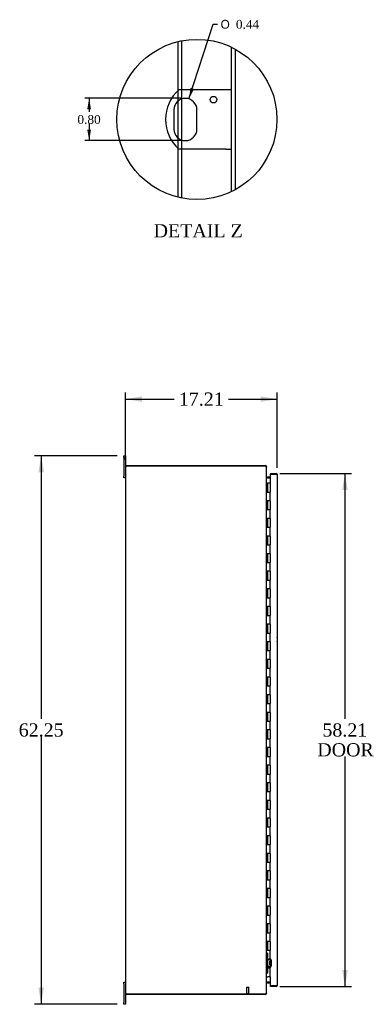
# Model space of a CAD drawing. Header units: inches. Extents: x 16 to 296, y 8 to 197.
# Tile 2 of 10: x 16 to 55, y 65 to 177. Entities that reach past the tile are written whole.
import ezdxf
from ezdxf.enums import TextEntityAlignment as Align

# ---------------------------------------------------------------- set-up
doc = ezdxf.new("R2010")
doc.units = ezdxf.units.IN
doc.header["$MEASUREMENT"] = 0
doc.layers.get('0').update_dxf_attribs({"linetype": 'CONTINUOUS'})
for name, color, linetype in [('COM40153-1', 7, 'CONTINUOUS'), ('COM42780', 7, 'CONTINUOUS'), ('COM48467', 7, 'CONTINUOUS'), ('COM52670', 7, 'CONTINUOUS'), ('COM71782-6', 7, 'CONTINUOUS'), ('DEFAULT', 7, 'CONTINUOUS'), ('FET07710', 7, 'CONTINUOUS'), ('HNG10620-56B', 7, 'CONTINUOUS'), ('HNG10620-56C', 7, 'CONTINUOUS'), ('STD21878', 7, 'CONTINUOUS')]:
    doc.layers.add(name, color=color, linetype=linetype)
doc.styles.add('SEACAD_SOLID_EDGE_ANSI1_SY', font='txt')
doc.styles.add('SEACAD_TIMES_NEW_ROMAN', font='times.ttf')

# ---------------------------------------------------------------- blocks, each defined once
blk = doc.blocks.new('GDIMGGROUP2')
at = {"layer": 'DEFAULT', "linetype": 'Continuous'}
for points in [[(29.53, 134.21), (27.66, 133.9), (29.53, 133.58)], [(42.99, 134.21), (42.99, 133.58), (44.87, 133.9)]]:
    blk.add_hatch(color=136, dxfattribs=at).paths.add_polyline_path(points)
at = {"layer": 'DEFAULT', "color": 136, "linetype": 'Continuous'}
for p, q in [((27.66, 127.03), (27.66, 134.65)), ((44.87, 126.1), (44.87, 134.65)), ((27.66, 133.9), (33.18, 133.9)), ((39.35, 133.9), (44.87, 133.9))]:
    blk.add_line(p, q, dxfattribs=at)
at = {"layer": 'DEFAULT', "color": 136, "linetype": 'Continuous', "style": 'SEACAD_TIMES_NEW_ROMAN'}
blk.add_text('17.21', height=1.5, dxfattribs=at).set_placement((33.71, 134.65), align=Align.TOP_LEFT)
blk = doc.blocks.new('GDIMGGROUP3')
at = {"layer": 'DEFAULT', "linetype": 'Continuous'}
for points in [[(17.76, 125.61), (18.39, 125.61), (18.07, 127.48)], [(17.76, 67.11), (18.07, 65.23), (18.39, 67.11)]]:
    blk.add_hatch(color=136, dxfattribs=at).paths.add_polyline_path(points)
at = {"layer": 'DEFAULT', "color": 136, "linetype": 'Continuous'}
for p, q in [((26.72, 127.48), (17.32, 127.48)), ((18.07, 127.48), (18.07, 97.63)), ((18.07, 95.61), (18.07, 65.23)), ((26.72, 65.23), (17.32, 65.23))]:
    blk.add_line(p, q, dxfattribs=at)
at = {"layer": 'DEFAULT', "color": 136, "linetype": 'Continuous', "style": 'SEACAD_TIMES_NEW_ROMAN'}
blk.add_text('62.25', height=1.5, dxfattribs=at).set_placement((15.52, 97.11), align=Align.TOP_LEFT)
blk = doc.blocks.new('GDIMGGROUP10')
at = {"layer": 'DEFAULT', "linetype": 'Continuous'}
for points in [[(52.89, 123.58), (52.57, 125.46), (52.26, 123.58)], [(52.89, 69.13), (52.26, 69.13), (52.57, 67.25)]]:
    blk.add_hatch(color=136, dxfattribs=at).paths.add_polyline_path(points)
at = {"layer": 'DEFAULT', "color": 136, "linetype": 'Continuous'}
for p, q in [((45.18, 125.46), (53.32, 125.46)), ((52.57, 125.46), (52.57, 97.63)), ((52.57, 93.36), (52.57, 67.25)), ((45.18, 67.25), (53.32, 67.25))]:
    blk.add_line(p, q, dxfattribs=at)
at = {"layer": 'DEFAULT', "color": 136, "linetype": 'Continuous', "style": 'SEACAD_TIMES_NEW_ROMAN'}
for s, p in [('58.21', (50.01, 97.11)), ('DOOR', (49.43, 94.86))]:
    blk.add_text(s, height=1.5, dxfattribs=at).set_placement(p, align=Align.TOP_LEFT)
blk = doc.blocks.new('GDIMGGROUP27')
at = {"layer": 'DEFAULT', "linetype": 'Continuous'}
for points in [[(23.31, 166.78), (23.73, 166.78), (23.52, 168.03)], [(23.31, 164.48), (23.52, 163.23), (23.73, 164.48)]]:
    blk.add_hatch(color=136, dxfattribs=at).paths.add_polyline_path(points)
at = {"layer": 'DEFAULT', "color": 136, "linetype": 'Continuous'}
for p, q in [((33.95, 168.03), (23.02, 168.03)), ((23.52, 168.03), (23.52, 166.48)), ((23.52, 165.13), (23.52, 163.23)), ((33.95, 163.23), (23.02, 163.23))]:
    blk.add_line(p, q, dxfattribs=at)
at = {"layer": 'DEFAULT', "color": 136, "linetype": 'Continuous', "style": 'SEACAD_TIMES_NEW_ROMAN'}
blk.add_text('0.80', height=1, dxfattribs=at).set_placement((22.19, 166.13), align=Align.TOP_LEFT)
blk = doc.blocks.new('GDIMGGROUP28')
at = {"layer": 'DEFAULT', "linetype": 'Continuous'}
blk.add_hatch(color=136, dxfattribs=at).paths.add_polyline_path([(35.04, 169.21), (34.85, 167.96), (35.44, 169.09)])
at = {"layer": 'DEFAULT', "color": 136, "linetype": 'Continuous'}
for p, q in [((34.85, 167.96), (37.6, 176.43)), ((37.6, 176.43), (38.1, 176.43))]:
    blk.add_line(p, q, dxfattribs=at)
for s, style, p in [('O', 'SEACAD_SOLID_EDGE_ANSI1_SY', (38.45, 176.93)), ('0.44', 'SEACAD_TIMES_NEW_ROMAN', (40.19, 176.93))]:
    blk.add_text(s, height=1, dxfattribs=dict(at, style=style)).set_placement(p, align=Align.TOP_LEFT)

msp = doc.modelspace()

# ---------------------------------------------------------------- linework, layer by layer
at = {"color": 7}
msp.add_circle((35.76, 165.63), 9.09, dxfattribs=at)
at = {"layer": 'COM40153-1', "color": 7}
for p, q in [((39.05, 169), (33.72, 169)), ((39.7, 169), (39.05, 169)), ((33.14, 166.71), (33.14, 164.54)), ((35.76, 164.54), (35.76, 166.71)), ((39.05, 162.25), (33.72, 162.25)), ((39.05, 162.25), (39.7, 162.25))]:
    msp.add_line(p, q, dxfattribs=at)
msp.add_circle((37.64, 167.88), 0.375, dxfattribs=at)
for centre, radius, start, end in [((36.7, 165.63), 4.5, 131.4096, 228.5904), ((34.45, 166.71), 1.31, 0, 180), ((34.45, 164.54), 1.31, 180, 0), ((44.16, 106.65), 0.75, 341.2031, 18.7969)]:
    msp.add_arc(centre, radius, start, end, dxfattribs=at)
at = {"layer": 'COM42780', "color": 7}
for p, q in [((43.66, 71.03), (43.7, 71.03)), ((43.7, 70.59), (43.66, 70.59)), ((43.75, 71.03), (43.7, 71.03)), ((43.75, 70.59), (43.7, 70.59)), ((43.75, 71.03), (43.75, 70.59)), ((43.75, 71.03), (43.82, 71.03)), ((43.75, 70.59), (43.75, 71.03)), ((43.75, 70.41), (43.75, 70.59)), ((43.75, 70.59), (43.82, 70.59)), ((43.82, 70.59), (43.82, 71.03)), ((43.75, 69.24), (43.75, 69.42)), ((44.09, 70.36), (43.8, 70.36)), ((44.09, 70.26), (43.8, 70.27)), ((43.8, 69.57), (44.09, 69.57)), ((43.8, 69.47), (44.09, 69.48)), ((44.04, 69.72), (44.04, 70.11)), ((44.14, 70.11), (44.04, 70.11)), ((44.23, 70.04), (44.04, 70.04)), ((44.23, 70.02), (44.04, 70.02)), ((44.04, 69.81), (44.23, 69.81)), ((44.23, 69.79), (44.04, 69.79)), ((44.04, 69.72), (44.14, 69.72)), ((44.15, 70.34), (44.09, 70.36)), ((44.09, 69.48), (44.15, 69.49)), ((44.14, 69.62), (44.14, 70.21)), ((44.23, 69.62), (44.23, 70.21)), ((43.66, 69.24), (43.7, 69.24)), ((43.7, 68.8), (43.66, 68.8)), ((43.7, 69.24), (43.75, 69.24)), ((43.75, 68.8), (43.7, 68.8)), ((43.75, 69.24), (43.75, 68.8)), ((43.75, 69.24), (43.82, 69.24)), ((43.75, 68.8), (43.75, 69.24)), ((43.75, 69.11), (43.75, 69.11)), ((43.75, 69), (43.75, 69.11)), ((43.75, 69.08), (43.75, 69.08)), ((43.75, 69), (43.75, 69)), ((43.75, 68.97), (43.75, 69)), ((43.75, 68.99), (43.75, 68.99)), ((43.75, 68.97), (43.75, 68.97)), ((43.75, 68.93), (43.75, 68.97)), ((43.75, 68.93), (43.75, 68.93)), ((43.75, 68.8), (43.82, 68.8)), ((43.82, 68.8), (43.82, 69.24))]:
    msp.add_line(p, q, dxfattribs=at)
for centre, radius, start, end in [((43.8, 70.41), 0.143, 180, 206.9082), ((43.8, 70.41), 0.048, 180, 269), ((43.8, 69.42), 0.143, 153.0918, 180), ((43.8, 70.41), 0.143, 206.9082, 269), ((43.8, 69.42), 0.143, 91, 153.0918), ((43.8, 69.42), 0.048, 91, 180), ((44.09, 70.21), 0.048, 0, 89), ((44.09, 69.62), 0.048, 271, 0), ((44.09, 70.21), 0.143, 0, 66.6665), ((44.09, 69.62), 0.143, 293.3335, 0)]:
    msp.add_arc(centre, radius, start, end, dxfattribs=at)
at = {"layer": 'COM48467', "color": 7}
for p, q in [((33.62, 168.91), (33.62, 174.45)), ((34.05, 169), (34.05, 174.55)), ((39.7, 157.44), (39.7, 173.81)), ((40.13, 157.66), (40.13, 173.59)), ((33.62, 167.73), (33.62, 168.91)), ((34.05, 167.96), (34.05, 169)), ((33.62, 163.52), (33.62, 167.73)), ((34.05, 163.29), (34.05, 167.96)), ((33.62, 162.34), (33.62, 163.52)), ((34.05, 162.25), (34.05, 163.29)), ((33.62, 156.8), (33.62, 162.34)), ((34.05, 156.7), (34.05, 162.25)), ((27.66, 126.28), (27.66, 66.43)), ((27.66, 126.28), (27.77, 126.28)), ((43.55, 126.28), (27.77, 126.28)), ((43.66, 66.48), (43.66, 126.23)), ((43.7, 124.96), (44.07, 124.96)), ((44.07, 67.75), (43.7, 67.75)), ((27.77, 66.43), (27.66, 66.43)), ((27.77, 66.43), (43.55, 66.43))]:
    msp.add_line(p, q, dxfattribs=at)
for points, knots in [([(43.55, 126.28), (43.56, 126.28), (43.57, 126.28), (43.58, 126.28), (43.59, 126.27), (43.6, 126.27), (43.61, 126.27), (43.62, 126.26), (43.62, 126.26), (43.63, 126.25), (43.64, 126.25), (43.65, 126.25), (43.65, 126.25), (43.66, 126.24), (43.66, 126.23), (43.66, 126.23)], [0, 0, 0, 0, 0.125, 0.125, 0.25, 0.25, 0.375, 0.375, 0.5, 0.5, 0.625, 0.625, 0.75, 0.75, 1, 1, 1, 1]), ([(43.66, 125.07), (43.66, 125.06), (43.66, 125.05), (43.66, 125.03), (43.66, 125.02), (43.67, 125), (43.67, 124.99), (43.68, 124.98), (43.68, 124.97), (43.68, 124.97), (43.69, 124.97), (43.69, 124.96), (43.69, 124.96), (43.69, 124.96), (43.69, 124.96), (43.7, 124.96)], [0, 0, 0, 0, 0.25, 0.25, 0.5, 0.5, 0.75, 0.75, 0.875, 0.875, 0.9375, 0.9375, 0.96875, 0.96875, 1, 1, 1, 1]), ([(43.7, 67.75), (43.69, 67.75), (43.69, 67.75), (43.69, 67.75), (43.68, 67.75), (43.68, 67.74), (43.68, 67.73), (43.67, 67.72), (43.67, 67.71), (43.66, 67.69), (43.66, 67.68), (43.66, 67.66), (43.66, 67.65), (43.66, 67.64)], [0, 0, 0, 0, 0.0625, 0.0625, 0.125, 0.125, 0.25, 0.25, 0.5, 0.5, 0.75, 0.75, 1, 1, 1, 1]), ([(43.55, 66.43), (43.56, 66.43), (43.57, 66.43), (43.58, 66.44), (43.59, 66.44), (43.6, 66.44), (43.61, 66.45), (43.62, 66.45), (43.62, 66.45), (43.63, 66.46), (43.64, 66.46), (43.65, 66.47), (43.65, 66.47), (43.66, 66.47), (43.66, 66.48), (43.66, 66.48)], [0, 0, 0, 0, 0.125, 0.125, 0.25, 0.25, 0.375, 0.375, 0.5, 0.5, 0.625, 0.625, 0.75, 0.75, 1, 1, 1, 1])]:
    msp.add_open_spline(points, degree=3, knots=knots, dxfattribs=at)
at = {"layer": 'COM52670', "color": 7}
for p, q in [((27.73, 126.28), (27.73, 126.36)), ((27.73, 126.36), (43.55, 126.36)), ((43.55, 126.36), (43.55, 126.28)), ((43.64, 126.25), (43.66, 126.25)), ((43.66, 126.25), (43.66, 126.23)), ((44.07, 125.05), (43.7, 125.05)), ((43.7, 125.05), (43.7, 124.98)), ((44.07, 124.98), (43.7, 124.98)), ((43.7, 67.66), (43.7, 67.73)), ((43.7, 67.73), (44.07, 67.73)), ((43.7, 67.66), (44.07, 67.66)), ((27.73, 66.43), (27.73, 66.36)), ((43.55, 66.36), (27.73, 66.36)), ((43.55, 66.36), (43.55, 66.43)), ((43.64, 66.46), (43.66, 66.46)), ((43.66, 66.48), (43.66, 66.46))]:
    msp.add_line(p, q, dxfattribs=at)
for centre, radius, start, end in [((43.55, 126.25), 0.108, 0, 90), ((43.55, 126.25), 0.036, 57.1291, 90), ((43.7, 125.09), 0.036, 180, 270), ((43.7, 125.09), 0.108, 259.5051, 270), ((43.7, 67.62), 0.036, 90, 180), ((43.7, 67.62), 0.108, 90, 101.0186), ((43.55, 66.46), 0.108, 270, 0), ((43.55, 66.46), 0.036, 270, 302.8709)]:
    msp.add_arc(centre, radius, start, end, dxfattribs=at)
at = {"layer": 'COM71782-6', "color": 7}
for p, q in [((44.76, 125.39), (44.07, 125.39)), ((44.07, 125.39), (44.07, 124.36)), ((44.1, 125.46), (44.1, 125.39)), ((44.1, 125.46), (44.76, 125.46)), ((44.1, 125.39), (44.76, 125.39)), ((44.86, 125.39), (44.76, 125.39)), ((44.76, 125.39), (44.86, 125.39)), ((44.87, 125.35), (44.87, 67.36)), ((44.07, 68.36), (44.07, 67.33)), ((44.07, 67.33), (44.76, 67.33)), ((44.1, 67.25), (44.1, 67.33)), ((44.76, 67.33), (44.1, 67.33)), ((44.76, 67.25), (44.1, 67.25)), ((44.76, 67.33), (44.86, 67.33)), ((44.86, 67.33), (44.76, 67.33))]:
    msp.add_line(p, q, dxfattribs=at)
for centre, start, end in [((44.76, 125.35), 19.4712, 90), ((44.76, 125.35), 0, 19.4712), ((44.76, 67.36), 270, 340.5288), ((44.76, 67.36), 340.5288, 360)]:
    msp.add_arc(centre, 0.108, start, end, dxfattribs=at)
for centre, start_param, end_param in [((44.76, 125.35), 3.141593, 3.48143), ((44.76, 67.36), 2.801756, 3.141593)]:
    msp.add_ellipse(centre, major_axis=(-0.108, 0), ratio=0.997813, start_param=start_param, end_param=end_param, dxfattribs=at)
at = {"layer": 'FET07710', "color": 7}
for p, q in [((27.47, 127.29), (27.47, 127.48)), ((27.47, 127.48), (27.66, 127.48)), ((27.66, 127.48), (27.66, 127.29)), ((27.47, 127.29), (27.47, 125.17)), ((27.66, 127.29), (27.66, 126.28)), ((27.47, 124.98), (27.47, 125.17)), ((27.66, 124.98), (27.47, 124.98)), ((27.47, 67.54), (27.47, 67.73)), ((27.47, 67.73), (27.66, 67.73)), ((27.47, 67.54), (27.47, 65.42)), ((27.66, 66.43), (27.66, 65.42)), ((27.47, 65.23), (27.47, 65.42)), ((27.66, 65.23), (27.47, 65.23)), ((27.66, 65.42), (27.66, 65.23))]:
    msp.add_line(p, q, dxfattribs=at)
at = {"layer": 'HNG10620-56B', "color": 7}
for p, q in [((43.66, 124.36), (43.69, 124.36)), ((43.69, 124.36), (43.7, 124.36)), ((43.7, 124.36), (43.75, 124.36)), ((43.7, 124.36), (43.7, 123.36)), ((43.75, 124.36), (43.75, 123.36)), ((43.7, 123.36), (43.81, 123.36)), ((43.81, 123.36), (44.07, 123.36)), ((44.07, 122.36), (44.07, 123.36)), ((43.81, 122.36), (43.7, 122.36)), ((43.7, 122.36), (43.7, 121.36)), ((43.75, 122.36), (43.75, 121.36)), ((44.07, 122.36), (43.81, 122.36)), ((43.7, 121.36), (43.81, 121.36)), ((43.81, 121.36), (44.07, 121.36)), ((44.07, 120.36), (44.07, 121.36)), ((43.81, 120.36), (43.7, 120.36)), ((43.7, 120.36), (43.7, 119.36)), ((43.75, 120.36), (43.75, 119.36)), ((44.07, 120.36), (43.81, 120.36)), ((43.7, 119.36), (43.81, 119.36)), ((43.81, 119.36), (44.07, 119.36)), ((44.07, 118.36), (44.07, 119.36)), ((43.81, 118.36), (43.7, 118.36)), ((43.7, 118.36), (43.7, 117.36)), ((43.7, 117.36), (43.81, 117.36)), ((43.75, 118.36), (43.75, 117.36)), ((44.07, 118.36), (43.81, 118.36)), ((43.81, 117.36), (44.07, 117.36)), ((44.07, 116.36), (44.07, 117.36)), ((43.81, 116.36), (43.7, 116.36)), ((43.7, 116.36), (43.7, 115.36)), ((43.75, 116.36), (43.75, 115.36)), ((44.07, 116.36), (43.81, 116.36)), ((43.7, 115.36), (43.81, 115.36)), ((43.81, 115.36), (44.07, 115.36)), ((44.07, 114.36), (44.07, 115.36)), ((43.81, 114.36), (43.7, 114.36)), ((43.7, 114.36), (43.7, 113.36)), ((43.75, 114.36), (43.75, 113.36)), ((44.07, 114.36), (43.81, 114.36)), ((43.7, 113.36), (43.81, 113.36)), ((43.81, 113.36), (44.07, 113.36)), ((44.07, 112.36), (44.07, 113.36)), ((43.81, 112.36), (43.7, 112.36)), ((43.7, 112.36), (43.7, 111.36)), ((43.75, 112.36), (43.75, 111.36)), ((44.07, 112.36), (43.81, 112.36)), ((43.7, 111.36), (43.81, 111.36)), ((43.81, 111.36), (44.07, 111.36)), ((44.07, 110.36), (44.07, 111.36)), ((43.81, 110.36), (43.7, 110.36)), ((43.7, 110.36), (43.7, 109.36)), ((43.75, 110.36), (43.75, 109.36)), ((44.07, 110.36), (43.81, 110.36)), ((43.7, 109.36), (43.81, 109.36)), ((43.81, 109.36), (44.07, 109.36)), ((44.07, 108.36), (44.07, 109.36)), ((43.81, 108.36), (43.7, 108.36)), ((43.7, 108.36), (43.7, 107.36)), ((43.7, 107.36), (43.81, 107.36)), ((43.75, 108.36), (43.75, 107.36)), ((44.07, 108.36), (43.81, 108.36)), ((43.81, 107.36), (44.07, 107.36)), ((44.07, 106.36), (44.07, 107.36)), ((43.81, 106.36), (43.7, 106.36)), ((43.7, 106.36), (43.7, 105.36)), ((43.75, 106.36), (43.75, 105.36)), ((44.07, 106.36), (43.81, 106.36)), ((43.7, 105.36), (43.81, 105.36)), ((43.81, 105.36), (44.07, 105.36)), ((44.07, 104.36), (44.07, 105.36)), ((43.81, 104.36), (43.7, 104.36)), ((43.7, 104.36), (43.7, 103.36)), ((43.75, 104.36), (43.75, 103.36)), ((44.07, 104.36), (43.81, 104.36)), ((43.7, 103.36), (43.81, 103.36)), ((43.81, 103.36), (44.07, 103.36)), ((44.07, 102.36), (44.07, 103.36)), ((43.81, 102.36), (43.7, 102.36)), ((43.7, 102.36), (43.7, 101.36)), ((43.75, 102.36), (43.75, 101.36)), ((44.07, 102.36), (43.81, 102.36)), ((43.7, 101.36), (43.81, 101.36)), ((43.81, 101.36), (44.07, 101.36)), ((44.07, 100.36), (44.07, 101.36)), ((43.81, 100.36), (43.7, 100.36)), ((43.7, 100.36), (43.7, 99.36)), ((43.75, 100.36), (43.75, 99.36)), ((44.07, 100.36), (43.81, 100.36)), ((43.7, 99.36), (43.81, 99.36)), ((43.81, 98.36), (43.7, 98.36)), ((43.7, 98.36), (43.7, 97.36)), ((43.75, 98.36), (43.75, 97.36)), ((43.81, 99.36), (44.07, 99.36)), ((44.07, 98.36), (43.81, 98.36)), ((44.07, 98.36), (44.07, 99.36)), ((43.7, 97.36), (43.81, 97.36)), ((43.81, 97.36), (44.07, 97.36)), ((44.07, 96.36), (44.07, 97.36)), ((43.81, 96.36), (43.7, 96.36)), ((43.7, 96.36), (43.7, 95.36)), ((43.75, 96.36), (43.75, 95.36)), ((44.07, 96.36), (43.81, 96.36)), ((43.7, 95.36), (43.81, 95.36)), ((43.81, 95.36), (44.07, 95.36)), ((44.07, 94.36), (44.07, 95.36)), ((43.81, 94.36), (43.7, 94.36)), ((43.7, 94.36), (43.7, 93.36)), ((43.75, 94.36), (43.75, 93.36)), ((44.07, 94.36), (43.81, 94.36)), ((43.7, 93.36), (43.81, 93.36)), ((43.81, 93.36), (44.07, 93.36)), ((44.07, 92.36), (44.07, 93.36)), ((43.81, 92.36), (43.7, 92.36)), ((43.7, 92.36), (43.7, 91.36)), ((43.75, 92.36), (43.75, 91.36)), ((44.07, 92.36), (43.81, 92.36)), ((43.7, 91.36), (43.81, 91.36)), ((43.81, 91.36), (44.07, 91.36)), ((44.07, 90.36), (44.07, 91.36)), ((43.81, 90.36), (43.7, 90.36)), ((43.7, 90.36), (43.7, 89.36)), ((43.75, 90.36), (43.75, 89.36)), ((44.07, 90.36), (43.81, 90.36)), ((43.7, 89.36), (43.81, 89.36)), ((43.81, 88.36), (43.7, 88.36)), ((43.7, 88.36), (43.7, 87.36)), ((43.75, 88.36), (43.75, 87.36)), ((43.81, 89.36), (44.07, 89.36)), ((44.07, 88.36), (43.81, 88.36)), ((44.07, 88.36), (44.07, 89.36)), ((43.7, 87.36), (43.81, 87.36)), ((43.81, 87.36), (44.07, 87.36)), ((44.07, 86.36), (44.07, 87.36)), ((43.81, 86.36), (43.7, 86.36)), ((43.7, 86.36), (43.7, 85.36)), ((43.75, 86.36), (43.75, 85.36)), ((44.07, 86.36), (43.81, 86.36)), ((43.7, 85.36), (43.81, 85.36)), ((43.81, 85.36), (44.07, 85.36)), ((44.07, 84.36), (44.07, 85.36)), ((43.81, 84.36), (43.7, 84.36)), ((43.7, 84.36), (43.7, 83.36)), ((43.75, 84.36), (43.75, 83.36)), ((44.07, 84.36), (43.81, 84.36)), ((43.7, 83.36), (43.81, 83.36)), ((43.81, 83.36), (44.07, 83.36)), ((44.07, 82.36), (44.07, 83.36)), ((43.81, 82.36), (43.7, 82.36)), ((43.7, 82.36), (43.7, 81.36)), ((43.75, 82.36), (43.75, 81.36)), ((44.07, 82.36), (43.81, 82.36)), ((43.7, 81.36), (43.81, 81.36)), ((43.81, 81.36), (44.07, 81.36)), ((44.07, 80.36), (44.07, 81.36)), ((43.81, 80.36), (43.7, 80.36)), ((43.7, 80.36), (43.7, 79.36)), ((43.7, 79.36), (43.81, 79.36)), ((43.75, 80.36), (43.75, 79.36)), ((44.07, 80.36), (43.81, 80.36)), ((43.81, 79.36), (44.07, 79.36)), ((44.07, 78.36), (44.07, 79.36)), ((43.81, 78.36), (43.7, 78.36)), ((43.7, 78.36), (43.7, 77.36)), ((43.75, 78.36), (43.75, 77.36)), ((44.07, 78.36), (43.81, 78.36)), ((43.7, 77.36), (43.81, 77.36)), ((43.81, 77.36), (44.07, 77.36)), ((44.07, 76.36), (44.07, 77.36)), ((43.81, 76.36), (43.7, 76.36)), ((43.7, 76.36), (43.7, 75.36)), ((43.75, 76.36), (43.75, 75.36)), ((44.07, 76.36), (43.81, 76.36)), ((43.7, 75.36), (43.81, 75.36)), ((43.81, 75.36), (44.07, 75.36)), ((44.07, 74.36), (44.07, 75.36)), ((43.81, 74.36), (43.7, 74.36)), ((43.7, 74.36), (43.7, 73.36)), ((43.75, 74.36), (43.75, 73.36)), ((44.07, 74.36), (43.81, 74.36)), ((43.7, 73.36), (43.81, 73.36)), ((43.81, 73.36), (44.07, 73.36)), ((44.07, 72.36), (44.07, 73.36)), ((43.81, 72.36), (43.7, 72.36)), ((43.7, 72.36), (43.7, 71.36)), ((43.75, 72.36), (43.75, 71.36)), ((44.07, 72.36), (43.81, 72.36)), ((43.7, 71.36), (43.81, 71.36)), ((43.81, 71.36), (44.07, 71.36)), ((44.07, 70.36), (44.07, 71.36)), ((43.81, 70.36), (43.7, 70.36)), ((43.7, 70.36), (43.7, 69.36)), ((43.7, 69.36), (43.81, 69.36)), ((43.75, 70.36), (43.75, 69.36)), ((44.07, 70.36), (43.81, 70.36)), ((43.81, 69.36), (44.07, 69.36)), ((44.07, 68.36), (44.07, 69.36)), ((43.66, 68.36), (43.69, 68.36)), ((43.69, 68.36), (43.81, 68.36)), ((44.07, 68.36), (43.81, 68.36))]:
    msp.add_line(p, q, dxfattribs=at)
at = {"layer": 'HNG10620-56C', "color": 7}
for p, q in [((44.07, 124.36), (43.77, 124.36)), ((43.77, 124.36), (43.77, 123.36)), ((44.07, 124.36), (44.07, 123.36)), ((43.81, 123.36), (44.07, 123.36)), ((44.07, 122.36), (44.07, 123.36)), ((43.77, 122.36), (43.77, 121.36)), ((44.07, 122.36), (43.81, 122.36)), ((44.07, 122.36), (44.07, 121.36)), ((43.81, 121.36), (44.07, 121.36)), ((44.07, 120.36), (44.07, 121.36)), ((43.77, 120.36), (43.77, 119.36)), ((44.07, 120.36), (43.81, 120.36)), ((44.07, 120.36), (44.07, 119.36)), ((43.81, 119.36), (44.07, 119.36)), ((44.07, 118.36), (44.07, 119.36)), ((43.77, 118.36), (43.77, 117.36)), ((44.07, 118.36), (43.81, 118.36)), ((43.81, 117.36), (44.07, 117.36)), ((44.07, 118.36), (44.07, 117.36)), ((44.07, 116.36), (44.07, 117.36)), ((43.77, 116.36), (43.77, 115.36)), ((44.07, 116.36), (43.81, 116.36)), ((44.07, 116.36), (44.07, 115.36)), ((43.81, 115.36), (44.07, 115.36)), ((44.07, 114.36), (44.07, 115.36)), ((43.77, 114.36), (43.77, 113.36)), ((44.07, 114.36), (43.81, 114.36)), ((44.07, 114.36), (44.07, 113.36)), ((43.81, 113.36), (44.07, 113.36)), ((44.07, 112.36), (44.07, 113.36)), ((43.77, 112.36), (43.77, 111.36)), ((44.07, 112.36), (43.81, 112.36)), ((44.07, 112.36), (44.07, 111.36)), ((43.81, 111.36), (44.07, 111.36)), ((44.07, 110.36), (44.07, 111.36)), ((43.77, 110.36), (43.77, 109.36)), ((44.07, 110.36), (43.81, 110.36)), ((44.07, 110.36), (44.07, 109.36)), ((43.81, 109.36), (44.07, 109.36)), ((44.07, 108.36), (44.07, 109.36)), ((43.77, 108.36), (43.77, 107.36)), ((44.07, 108.36), (43.81, 108.36)), ((43.81, 107.36), (44.07, 107.36)), ((44.07, 108.36), (44.07, 107.36)), ((44.07, 106.36), (44.07, 107.36)), ((43.77, 106.36), (43.77, 105.36)), ((44.07, 106.36), (43.81, 106.36)), ((44.07, 106.36), (44.07, 105.36)), ((43.81, 105.36), (44.07, 105.36)), ((44.07, 104.36), (44.07, 105.36)), ((43.77, 104.36), (43.77, 103.36)), ((44.07, 104.36), (43.81, 104.36)), ((44.07, 104.36), (44.07, 103.36)), ((43.81, 103.36), (44.07, 103.36)), ((44.07, 102.36), (44.07, 103.36)), ((43.77, 102.36), (43.77, 101.36)), ((44.07, 102.36), (43.81, 102.36)), ((44.07, 102.36), (44.07, 101.36)), ((43.81, 101.36), (44.07, 101.36)), ((44.07, 100.36), (44.07, 101.36)), ((43.77, 100.36), (43.77, 99.36)), ((44.07, 100.36), (43.81, 100.36)), ((44.07, 100.36), (44.07, 99.36)), ((43.77, 98.36), (43.77, 97.36)), ((43.81, 99.36), (44.07, 99.36)), ((44.07, 98.36), (43.81, 98.36)), ((44.07, 98.36), (44.07, 99.36)), ((44.07, 98.36), (44.07, 97.36)), ((43.81, 97.36), (44.07, 97.36)), ((44.07, 96.36), (44.07, 97.36)), ((43.77, 96.36), (43.77, 95.36)), ((44.07, 96.36), (43.81, 96.36)), ((44.07, 96.36), (44.07, 95.36)), ((43.81, 95.36), (44.07, 95.36)), ((44.07, 94.36), (44.07, 95.36)), ((43.77, 94.36), (43.77, 93.36)), ((44.07, 94.36), (43.81, 94.36)), ((44.07, 94.36), (44.07, 93.36)), ((43.81, 93.36), (44.07, 93.36)), ((44.07, 92.36), (44.07, 93.36)), ((43.77, 92.36), (43.77, 91.36)), ((44.07, 92.36), (43.81, 92.36)), ((44.07, 92.36), (44.07, 91.36)), ((43.81, 91.36), (44.07, 91.36)), ((44.07, 90.36), (44.07, 91.36)), ((43.77, 90.36), (43.77, 89.36)), ((44.07, 90.36), (43.81, 90.36)), ((44.07, 90.36), (44.07, 89.36)), ((43.77, 88.36), (43.77, 87.36)), ((43.81, 89.36), (44.07, 89.36)), ((44.07, 88.36), (43.81, 88.36)), ((44.07, 88.36), (44.07, 89.36)), ((44.07, 88.36), (44.07, 87.36)), ((43.81, 87.36), (44.07, 87.36)), ((44.07, 86.36), (44.07, 87.36)), ((43.77, 86.36), (43.77, 85.36)), ((44.07, 86.36), (43.81, 86.36)), ((44.07, 86.36), (44.07, 85.36)), ((43.81, 85.36), (44.07, 85.36)), ((44.07, 84.36), (44.07, 85.36)), ((43.77, 84.36), (43.77, 83.36)), ((44.07, 84.36), (43.81, 84.36)), ((44.07, 84.36), (44.07, 83.36)), ((43.81, 83.36), (44.07, 83.36)), ((44.07, 82.36), (44.07, 83.36)), ((43.77, 82.36), (43.77, 81.36)), ((44.07, 82.36), (43.81, 82.36)), ((44.07, 82.36), (44.07, 81.36)), ((43.81, 81.36), (44.07, 81.36)), ((44.07, 80.36), (44.07, 81.36)), ((43.77, 80.36), (43.77, 79.36)), ((44.07, 80.36), (43.81, 80.36)), ((43.81, 79.36), (44.07, 79.36)), ((44.07, 80.36), (44.07, 79.36)), ((44.07, 78.36), (44.07, 79.36)), ((43.77, 78.36), (43.77, 77.36)), ((44.07, 78.36), (43.81, 78.36)), ((44.07, 78.36), (44.07, 77.36)), ((43.81, 77.36), (44.07, 77.36)), ((44.07, 76.36), (44.07, 77.36)), ((43.77, 76.36), (43.77, 75.36)), ((44.07, 76.36), (43.81, 76.36)), ((44.07, 76.36), (44.07, 75.36)), ((43.81, 75.36), (44.07, 75.36)), ((44.07, 74.36), (44.07, 75.36)), ((43.77, 74.36), (43.77, 73.36)), ((44.07, 74.36), (43.81, 74.36)), ((44.07, 74.36), (44.07, 73.36)), ((43.81, 73.36), (44.07, 73.36)), ((44.07, 72.36), (44.07, 73.36)), ((43.77, 72.36), (43.77, 71.36)), ((44.07, 72.36), (43.81, 72.36)), ((44.07, 72.36), (44.07, 71.36)), ((43.81, 71.36), (44.07, 71.36)), ((44.07, 70.36), (44.07, 71.36)), ((43.77, 70.36), (43.77, 69.36)), ((44.07, 70.36), (43.81, 70.36)), ((43.81, 69.36), (44.07, 69.36)), ((44.07, 70.36), (44.07, 69.36)), ((44.07, 68.36), (44.07, 69.36))]:
    msp.add_line(p, q, dxfattribs=at)
at = {"layer": 'STD21878', "color": 7}
for p, q in [((41.4, 67.18), (41.65, 67.18)), ((41.4, 67.18), (41.4, 66.46)), ((41.65, 66.46), (41.65, 67.18)), ((41.39, 66.46), (41.67, 66.46)), ((41.39, 66.46), (41.39, 66.43)), ((41.67, 66.43), (41.67, 66.46))]:
    msp.add_line(p, q, dxfattribs=at)

# ---------------------------------------------------------------- block references
at = {"layer": 'DEFAULT', "color": 7}
for name in ['GDIMGGROUP28', 'GDIMGGROUP27', 'GDIMGGROUP2', 'GDIMGGROUP3', 'GDIMGGROUP10']:
    msp.add_blockref(name, (0, 0), dxfattribs=at)

# ---------------------------------------------------------------- texts
at = {"layer": 'DEFAULT', "color": 7, "style": 'SEACAD_TIMES_NEW_ROMAN'}
msp.add_text('DETAIL Z', height=1.5, dxfattribs=at).set_placement((30.84, 153.75), align=Align.TOP_LEFT)

doc.saveas('drawing.dxf')
